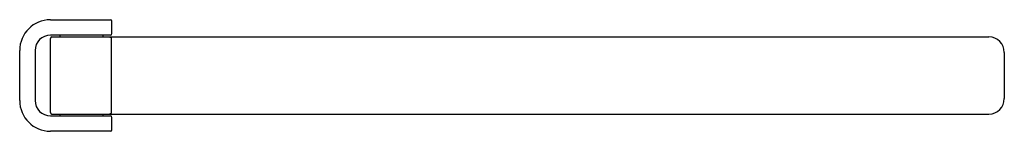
# Model space of a CAD drawing. Header units: millimetres. Extents: x 4212.61 to 4212.93, y 1722.79 to 1722.826.
import ezdxf

# ---------------------------------------------------------------- set-up
doc = ezdxf.new("R2010")
doc.units = ezdxf.units.MM
doc.layers.add('SANINDUSA', color=3, linetype='Continuous')

msp = doc.modelspace()

# ---------------------------------------------------------------- linework, layer by layer
at = {"layer": 'SANINDUSA'}
for p, q in [((4212.61952, 1722.82571), (4212.63902, 1722.82571)), ((4212.63952, 1722.82121), (4212.63952, 1722.82521)), ((4212.63902, 1722.82071), (4212.61952, 1722.82071)), ((4212.62252, 1722.82071), (4212.62252, 1722.82011)), ((4212.63652, 1722.82071), (4212.63652, 1722.82011)), ((4212.61952, 1722.79561), (4212.61952, 1722.81961)), ((4212.62002, 1722.82011), (4212.92452, 1722.82011)), ((4212.63926, 1722.81961), (4212.63926, 1722.79561)), ((4212.60952, 1722.79951), (4212.60952, 1722.81571)), ((4212.61452, 1722.81571), (4212.61452, 1722.79951)), ((4212.92952, 1722.81511), (4212.92952, 1722.80011)), ((4212.62002, 1722.79511), (4212.92452, 1722.79511)), ((4212.62252, 1722.79511), (4212.62252, 1722.79451)), ((4212.63652, 1722.79511), (4212.63652, 1722.79451)), ((4212.61952, 1722.79451), (4212.63902, 1722.79451)), ((4212.63952, 1722.79001), (4212.63952, 1722.79401)), ((4212.63902, 1722.78951), (4212.61952, 1722.78951))]:
    msp.add_line(p, q, dxfattribs=at)
for centre, radius, start, end in [((4212.61952, 1722.81571), 0.01, 90, 180), ((4212.63902, 1722.82521), 0.0005, 0, 90), ((4212.61952, 1722.81571), 0.005, 90, 180), ((4212.63902, 1722.82121), 0.0005, 270, 0), ((4212.62002, 1722.81961), 0.0005, 90, 180), ((4212.92452, 1722.81511), 0.005, 0, 90), ((4212.61952, 1722.79951), 0.01, 180, 270), ((4212.61952, 1722.79951), 0.005, 180, 270), ((4212.92452, 1722.80011), 0.005, 270, 0), ((4212.62002, 1722.79561), 0.0005, 180, 270), ((4212.63902, 1722.79401), 0.0005, 0, 90), ((4212.63902, 1722.79001), 0.0005, 270, 0)]:
    msp.add_arc(centre, radius, start, end, dxfattribs=at)
for points, knots in [([(4212.63878, 1722.82011), (4212.63884, 1722.82011), (4212.63897, 1722.82008), (4212.63913, 1722.81997), (4212.63924, 1722.81981), (4212.63926, 1722.81968), (4212.63926, 1722.81961)], [0, 0, 0, 0, 0.246948, 0.49567, 0.746927, 1, 1, 1, 1]), ([(4212.63926, 1722.79561), (4212.63926, 1722.79555), (4212.63924, 1722.79541), (4212.63913, 1722.79525), (4212.63897, 1722.79514), (4212.63884, 1722.79511), (4212.63878, 1722.79511)], [0, 0, 0, 0, 0.253073, 0.50433, 0.753052, 1, 1, 1, 1])]:
    msp.add_open_spline(points, degree=3, knots=knots, dxfattribs=at)

doc.saveas('drawing.dxf')
